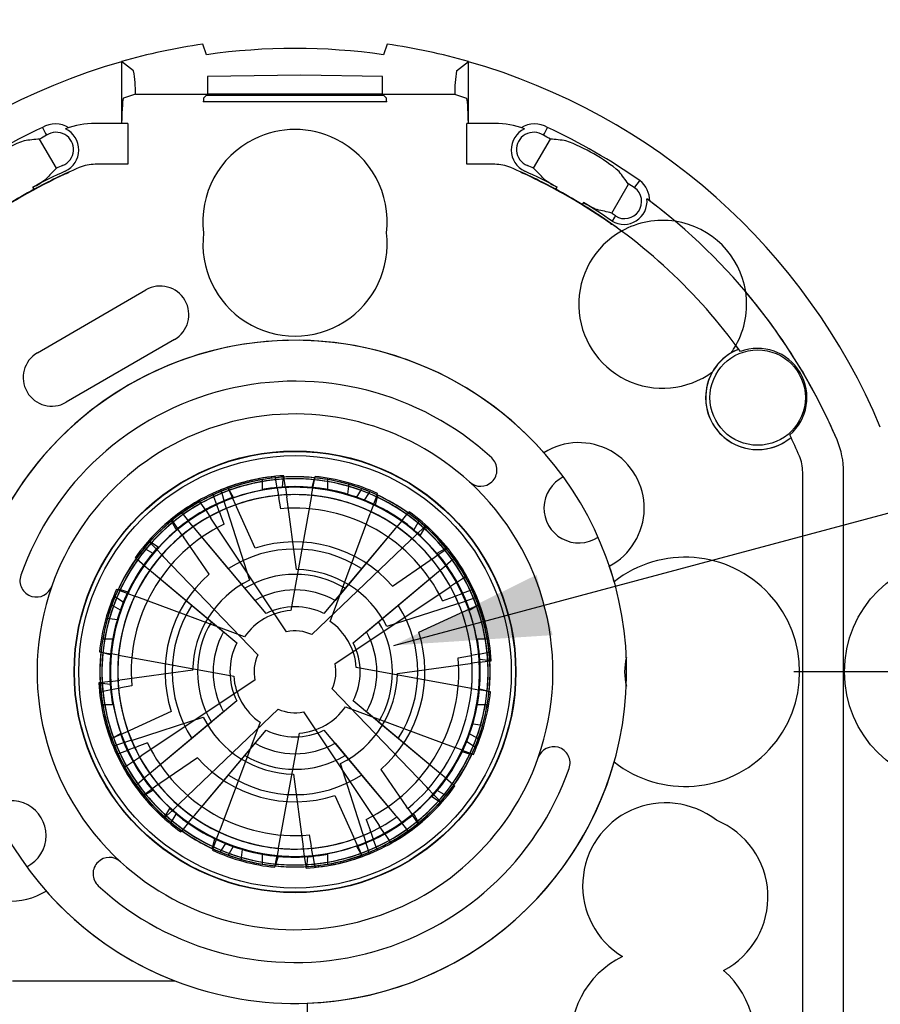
# Model space of a CAD drawing. Header units: inches. Extents: x 0 to 11, y 0 to 8.5.
# Tile 12 of 23: x 1.426 to 2.254, y 5.377 to 6.324. Entities that reach past the tile are written whole.
import ezdxf

# ---------------------------------------------------------------- set-up
doc = ezdxf.new("R2010")
doc.units = ezdxf.units.IN
doc.header["$MEASUREMENT"] = 0
doc.linetypes.add('CENTERX2', pattern=[0.8, 0.5, -0.1, 0.1, -0.1])
doc.layers.add('CENTER', color=40, linetype='CENTERX2')
doc.layers.add('DIMENSIONS', color=140, linetype='Continuous', lineweight=25)
doc.styles.add('SLDTEXTSTYLE0', font='TXT', dxfattribs={"width": 0.75})
doc.dimstyles.new('SLDDIMSTYLE1', dxfattribs={"dimtxt": 0.125, "dimasz": 0.15, "dimexe": 0, "dimexo": 0.0625, "dimgap": 0.03125, "dimtad": 0, "dimtih": 1, "dimtoh": 1, "dimrnd": 1e-09, "dimzin": 12, "dimdsep": 46, "dimtxsty": 'SLDTEXTSTYLE0', "dimsah": 1, "dimcen": 0, "dimadec": 0, "dimazin": 3, "dimtfac": 1, "dimtofl": 0, "dimtmove": 0, "dimatfit": 3, "dimfxl": 0, "dimfrac": 2, "dimtolj": 1, "dimtzin": 12, "dimarcsym": 0})
doc.dimstyles.new('SLDDIMSTYLE3', dxfattribs={"dimtxt": 0.125, "dimasz": 0.15, "dimexe": 0, "dimexo": 0.0625, "dimgap": 0.03125, "dimtad": 0, "dimtih": 1, "dimtoh": 1, "dimrnd": 1e-09, "dimdsep": 46, "dimtxsty": 'SLDTEXTSTYLE0', "dimsah": 1, "dimcen": 0, "dimadec": 0, "dimazin": 2, "dimtfac": 1, "dimtofl": 0, "dimtmove": 0, "dimatfit": 3, "dimfxl": 0, "dimfrac": 2, "dimtolj": 1, "dimtzin": 12, "dimarcsym": 0})
doc.dimstyles.new('SLDDIMSTYLE4', dxfattribs={"dimtxt": 0.125, "dimasz": 0.15, "dimexe": 0, "dimexo": 0.0625, "dimgap": 0.03125, "dimtad": 0, "dimtih": 1, "dimtoh": 1, "dimrnd": 1e-09, "dimzin": 12, "dimdsep": 46, "dimtxsty": 'SLDTEXTSTYLE0', "dimsah": 1, "dimcen": 0.09, "dimadec": 0, "dimazin": 3, "dimtfac": 1, "dimtofl": 0, "dimtmove": 0, "dimatfit": 3, "dimfxl": 0, "dimfrac": 2, "dimtolj": 1, "dimtzin": 12, "dimarcsym": 0})

# ---------------------------------------------------------------- blocks, each defined once
blk = doc.blocks.new('_D')
at = {"layer": 'DIMENSIONS'}
for p, q in [((1.78613, 5.72254), (2.32815, 5.86777)), ((2.32815, 5.86777), (2.72128, 5.86777))]:
    blk.add_line(p, q, dxfattribs=at)
blk.add_solid([(1.78613, 5.72254), (1.93879, 5.73239), (1.92326, 5.79034)], dxfattribs=at)
at = {"layer": 'DIMENSIONS', "char_height": 0.125, "attachment_point": 1, "style": 'SLDTEXTSTYLE0'}
for s, insert in [('%%c', (2.6094, 6.12717)), ('SLEEVE', (2.84479, 6.12908)), ('BORE', (2.78378, 5.92873)), ('INSERT', (2.74654, 5.7303))]:
    blk.add_mtext(s, dxfattribs=dict(at, insert=insert))
blk = doc.blocks.new('SW_SYMBOL_HOLE_DEPTH')
at = {"layer": 'DIMENSIONS', "color": 0}
for p, q in [((0, 34.45), (31.5, 34.45)), ((15.75, 34.45), (15.75, 2.95)), ((3.94, 21.85), (15.75, 2.95)), ((27.56, 21.85), (15.75, 2.95))]:
    blk.add_line(p, q, dxfattribs=at)
blk = doc.blocks.new('_D_2')
at = {"layer": 'DIMENSIONS'}
for p, q in [((1.02986, 5.64252), (0.62271, 4.66053)), ((1.64713, 4.88564), (1.60905, 4.88564)), ((1.60905, 4.88564), (1.60905, 4.6872)), ((1.87804, 4.88564), (1.91612, 4.88564)), ((1.91612, 4.88564), (1.91612, 4.6872)), ((1.60905, 4.6872), (1.64713, 4.6872)), ((1.91612, 4.6872), (1.87804, 4.6872)), ((0.62271, 4.66053), (0.87271, 4.66053))]:
    blk.add_line(p, q, dxfattribs=at)
blk.add_solid([(1.02986, 5.64252), (0.9447, 5.51544), (1.00012, 5.49246)], dxfattribs=at)
at = {"layer": 'DIMENSIONS', "xscale": 0.00405556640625, "yscale": 0.00405556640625, "zscale": 0.00405556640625}
blk.add_blockref('SW_SYMBOL_HOLE_DEPTH', (1.7324, 4.47814), dxfattribs=at)
at = {"layer": 'DIMENSIONS', "char_height": 0.125, "attachment_point": 1, "style": 'SLDTEXTSTYLE0'}
for s, insert in [('%%c', (1.05918, 4.84643)), ('0.12', (1.2477, 4.84834)), ('3.0', (1.64713, 4.84834)), ('THRU', (2.00108, 4.84834)), ('0.22[5.6]', (1.06122, 4.62385)), ('0.07[1.8]', (1.911, 4.62385)), ('%%c', (0.87271, 4.62194))]:
    blk.add_mtext(s, dxfattribs=dict(at, insert=insert))
blk = doc.blocks.new('_D_3')
at = {"layer": 'DIMENSIONS'}
for p, q in [((1.05248, 5.90612), (1.05248, 6.66526)), ((2.32965, 5.90612), (2.32965, 6.66526)), ((1.05248, 6.54026), (1.38173, 6.54026)), ((1.52943, 6.5393), (1.49134, 6.5393)), ((1.49134, 6.5393), (1.49134, 6.34087)), ((1.85269, 6.5393), (1.89078, 6.5393)), ((1.89078, 6.5393), (1.89078, 6.34087)), ((2.32965, 6.54026), (2.0004, 6.54026)), ((1.49134, 6.34087), (1.52943, 6.34087)), ((1.89078, 6.34087), (1.85269, 6.34087))]:
    blk.add_line(p, q, dxfattribs=at)
for points in [[(1.05248, 6.54026), (1.20248, 6.51026), (1.20248, 6.57026)], [(2.32965, 6.54026), (2.17965, 6.57026), (2.17965, 6.51026)]]:
    blk.add_solid(points, dxfattribs=at)
at = {"layer": 'DIMENSIONS', "char_height": 0.125, "attachment_point": 1, "style": 'SLDTEXTSTYLE0'}
for s, insert in [('1.28', (1.52943, 6.72583)), ('32.4', (1.52943, 6.502))]:
    blk.add_mtext(s, dxfattribs=dict(at, insert=insert))
blk = doc.blocks.new('_D_4')
at = {"layer": 'DIMENSIONS'}
for p, q in [((0.78516, 5.90356), (0.78516, 7.07466)), ((2.59697, 5.90356), (2.59697, 7.07466)), ((0.78516, 6.94966), (1.38173, 6.94966)), ((1.52943, 6.9487), (1.49134, 6.9487)), ((1.49134, 6.9487), (1.49134, 6.75026)), ((1.85269, 6.9487), (1.89078, 6.9487)), ((1.89078, 6.9487), (1.89078, 6.75026)), ((2.59697, 6.94966), (2.0004, 6.94966)), ((1.49134, 6.75026), (1.52943, 6.75026)), ((1.89078, 6.75026), (1.85269, 6.75026))]:
    blk.add_line(p, q, dxfattribs=at)
for points in [[(0.78516, 6.94966), (0.93516, 6.91966), (0.93516, 6.97966)], [(2.59697, 6.94966), (2.44697, 6.97966), (2.44697, 6.91966)]]:
    blk.add_solid(points, dxfattribs=at)
at = {"layer": 'DIMENSIONS', "char_height": 0.125, "attachment_point": 1, "style": 'SLDTEXTSTYLE0'}
for s, insert in [('1.81', (1.52943, 7.13523)), ('46.0', (1.52943, 6.9114))]:
    blk.add_mtext(s, dxfattribs=dict(at, insert=insert))
blk = doc.blocks.new('SW_CENTERMARKSYMBOL_2')
at = {"layer": 'CENTER', "color": 0}
for p, q in [((0, 0.1), (0, 0.15906)), ((0, 0), (0, 0.1)), ((-0.1, 0), (-0.15906, 0)), ((0, 0), (-0.1, 0)), ((0, 0), (0, -0.1)), ((0, 0), (0.1, 0)), ((0.1, 0), (0.15906, 0)), ((0, -0.1), (0, -0.15906))]:
    blk.add_line(p, q, dxfattribs=at)

msp = doc.modelspace()

# ---------------------------------------------------------------- linework, layer by layer
for p, q in [((1.60602, 6.29062), (1.60248, 6.30084)), ((1.77965, 6.30084), (1.77611, 6.29062)), ((1.52413, 6.28403), (1.52413, 6.28384)), ((1.53576, 6.27518), (1.52413, 6.28403)), ((1.52413, 6.28384), (1.52413, 6.22463)), ((1.84637, 6.27518), (1.85799, 6.28403)), ((1.85799, 6.28384), (1.85799, 6.28403)), ((1.85799, 6.22463), (1.85799, 6.28384)), ((1.53754, 6.25272), (1.52616, 6.24892)), ((1.53754, 6.25272), (1.60695, 6.25272)), ((1.60315, 6.24892), (1.60602, 6.25179)), ((1.60602, 6.25179), (1.77611, 6.25179)), ((1.60626, 6.25203), (1.60695, 6.25272)), ((1.60626, 6.25203), (1.77587, 6.25203)), ((1.77518, 6.25272), (1.60695, 6.25272)), ((1.77518, 6.25272), (1.84458, 6.25272)), ((1.77518, 6.25272), (1.77587, 6.25203)), ((1.77611, 6.25179), (1.77897, 6.24892)), ((1.84458, 6.25272), (1.85596, 6.24892)), ((1.77925, 6.24524), (1.60288, 6.24524)), ((1.53017, 6.22463), (1.49899, 6.22463)), ((1.53017, 6.22463), (1.53017, 6.18526)), ((1.85642, 6.18526), (1.85642, 6.22463)), ((1.88313, 6.22463), (1.85642, 6.22463)), ((1.46159, 6.18164), (1.44548, 6.20957)), ((1.92053, 6.18164), (1.93664, 6.20957)), ((1.53017, 6.18526), (1.49899, 6.18526)), ((1.88313, 6.18526), (1.85642, 6.18526)), ((1.99556, 6.13836), (2.01167, 6.16629)), ((1.44022, 6.16118), (1.43905, 6.16321)), ((1.94191, 6.16118), (1.94308, 6.16321)), ((1.96832, 6.14865), (1.96715, 6.14661)), ((1.44339, 6.00399), (1.54756, 6.06442)), ((1.57522, 6.01674), (1.47105, 5.95631)), ((1.65957, 5.88201), (1.65957, 5.88006)), ((1.67215, 5.88371), (1.67191, 5.88507)), ((1.6725, 5.88182), (1.67215, 5.88371)), ((1.67395, 5.87377), (1.6725, 5.88182)), ((1.67893, 5.8748), (1.67976, 5.88241)), ((1.67976, 5.88241), (1.67998, 5.88434)), ((1.68053, 5.88437), (1.68035, 5.88574)), ((1.68079, 5.88247), (1.68053, 5.88437)), ((1.68188, 5.87436), (1.68079, 5.88247)), ((1.70741, 5.87447), (1.70945, 5.88184)), ((1.70828, 5.87376), (1.70974, 5.88181)), ((1.70945, 5.88184), (1.70996, 5.88371)), ((1.71009, 5.8837), (1.70974, 5.88181)), ((1.71009, 5.8837), (1.71033, 5.88506)), ((1.72256, 5.88006), (1.72256, 5.88201)), ((2.17925, 5.26901), (2.17925, 5.88914)), ((2.21862, 5.26901), (2.21862, 5.88914)), ((1.61955, 5.87199), (1.61997, 5.87068)), ((1.62624, 5.87458), (1.62682, 5.87333)), ((1.62761, 5.87158), (1.62682, 5.87333)), ((1.62693, 5.87337), (1.62789, 5.87168)), ((1.62789, 5.87168), (1.63168, 5.86503)), ((1.65957, 5.88006), (1.65957, 5.87241)), ((1.67395, 5.87377), (1.67522, 5.86677)), ((1.68188, 5.87436), (1.68284, 5.86731)), ((1.70701, 5.86676), (1.70828, 5.87376)), ((1.72256, 5.87241), (1.72256, 5.88006)), ((1.74238, 5.87552), (1.74154, 5.86792)), ((1.74259, 5.87745), (1.74238, 5.87552)), ((1.75055, 5.86499), (1.75434, 5.87164)), ((1.75434, 5.87164), (1.7553, 5.87333)), ((1.61227, 5.86732), (1.61179, 5.86861)), ((1.61227, 5.86732), (1.61294, 5.86552)), ((1.61578, 5.85784), (1.61294, 5.86552)), ((1.61997, 5.87068), (1.62056, 5.86885)), ((1.62056, 5.86885), (1.62306, 5.86105)), ((1.62761, 5.87158), (1.63101, 5.86413)), ((1.63101, 5.86413), (1.63396, 5.85766)), ((1.67522, 5.86677), (1.67557, 5.86483)), ((1.67754, 5.85397), (1.67557, 5.86483)), ((1.68284, 5.86731), (1.6831, 5.86536)), ((1.69254, 5.79548), (1.6831, 5.86536)), ((1.70666, 5.86482), (1.68689, 5.75597)), ((1.70701, 5.86676), (1.70666, 5.86482)), ((1.75801, 5.86216), (1.76209, 5.86863)), ((1.76209, 5.86863), (1.76313, 5.87027)), ((1.76644, 5.8578), (1.76929, 5.86547)), ((1.77016, 5.86506), (1.76813, 5.85769)), ((1.76929, 5.86547), (1.76996, 5.86727)), ((1.76996, 5.86727), (1.77044, 5.86856)), ((1.77068, 5.86694), (1.77016, 5.86506)), ((1.59955, 5.86083), (1.59878, 5.86198)), ((1.60061, 5.85923), (1.59955, 5.86083)), ((1.60515, 5.85242), (1.60061, 5.85923)), ((1.61826, 5.85118), (1.61578, 5.85784)), ((1.62523, 5.85429), (1.62306, 5.86105)), ((1.62523, 5.85429), (1.62583, 5.85241)), ((1.63396, 5.85766), (1.63477, 5.85586)), ((1.6529, 5.8161), (1.63477, 5.85586)), ((1.76644, 5.8578), (1.76396, 5.85114)), ((1.57202, 5.84384), (1.5728, 5.8427)), ((1.5813, 5.8509), (1.58219, 5.84984)), ((1.58219, 5.84984), (1.58342, 5.84837)), ((1.58342, 5.84837), (1.58868, 5.8421)), ((1.60515, 5.85242), (1.60909, 5.84651)), ((1.60909, 5.84651), (1.61019, 5.84486)), ((1.68298, 5.7356), (1.61019, 5.84486)), ((1.61826, 5.85118), (1.61894, 5.84933)), ((1.62279, 5.83898), (1.61894, 5.84933)), ((1.62583, 5.85241), (1.64738, 5.78527)), ((1.72472, 5.74559), (1.76328, 5.84928)), ((1.76396, 5.85114), (1.76328, 5.84928)), ((1.79345, 5.8421), (1.7987, 5.84837)), ((1.7987, 5.84837), (1.79994, 5.84984)), ((1.79994, 5.84984), (1.80082, 5.8509)), ((1.57315, 5.84051), (1.57219, 5.8422)), ((1.5728, 5.8427), (1.57389, 5.84112)), ((1.57694, 5.83386), (1.57315, 5.84051)), ((1.57389, 5.84112), (1.57854, 5.83438)), ((1.58258, 5.82853), (1.57854, 5.83438)), ((1.59324, 5.83665), (1.58868, 5.8421)), ((1.59451, 5.83513), (1.59324, 5.83665)), ((1.62703, 5.79631), (1.59451, 5.83513)), ((1.64282, 5.77745), (1.59451, 5.83513)), ((1.65261, 5.76578), (1.59451, 5.83513)), ((1.6632, 5.75312), (1.59451, 5.83513)), ((1.78761, 5.83513), (1.71892, 5.75312)), ((1.78761, 5.83513), (1.72952, 5.76578)), ((1.78761, 5.83513), (1.7393, 5.77745)), ((1.78761, 5.83513), (1.7551, 5.79631)), ((1.78888, 5.83665), (1.78761, 5.83513)), ((1.79345, 5.8421), (1.78888, 5.83665)), ((1.80906, 5.84044), (1.80527, 5.83379)), ((1.8146, 5.8357), (1.80869, 5.83003)), ((1.81002, 5.84213), (1.80906, 5.84044)), ((1.81536, 5.83501), (1.81128, 5.82854)), ((1.81599, 5.83702), (1.8146, 5.8357)), ((1.8164, 5.83665), (1.81536, 5.83501)), ((1.81698, 5.83798), (1.81599, 5.83702)), ((1.58258, 5.82853), (1.5837, 5.82691)), ((1.60852, 5.79094), (1.5837, 5.82691)), ((1.80356, 5.82512), (1.80213, 5.82375)), ((1.80356, 5.82512), (1.80869, 5.83003)), ((1.546, 5.81603), (1.54769, 5.81507)), ((1.54769, 5.81507), (1.55434, 5.81128)), ((1.55111, 5.82199), (1.55015, 5.82299)), ((1.55111, 5.82199), (1.55243, 5.82061)), ((1.55148, 5.82241), (1.55312, 5.82137)), ((1.5581, 5.8147), (1.55243, 5.82061)), ((1.55312, 5.82137), (1.55959, 5.81729)), ((1.80213, 5.82375), (1.70733, 5.73292)), ((1.82786, 5.81119), (1.83451, 5.81498)), ((1.83451, 5.81498), (1.8362, 5.81594)), ((1.8367, 5.81533), (1.83512, 5.81424)), ((1.8367, 5.81533), (1.83783, 5.81611)), ((1.53829, 5.80594), (1.53723, 5.80683)), ((1.53976, 5.80471), (1.53829, 5.80594)), ((1.56301, 5.80956), (1.5581, 5.8147)), ((1.56301, 5.80956), (1.56438, 5.80814)), ((1.56438, 5.80814), (1.65521, 5.71333)), ((1.82253, 5.80555), (1.8209, 5.80443)), ((1.82253, 5.80555), (1.82838, 5.80959)), ((1.82838, 5.80959), (1.83512, 5.81424)), ((1.84384, 5.80594), (1.84237, 5.80471)), ((1.8449, 5.80683), (1.84384, 5.80594)), ((1.54603, 5.79945), (1.53976, 5.80471)), ((1.54603, 5.79945), (1.55148, 5.79489)), ((1.78493, 5.77961), (1.8209, 5.80443)), ((1.83064, 5.79489), (1.83609, 5.79945)), ((1.84237, 5.80471), (1.83609, 5.79945)), ((1.55148, 5.79489), (1.553, 5.79362)), ((1.553, 5.79362), (1.59182, 5.7611)), ((1.553, 5.79362), (1.61068, 5.74531)), ((1.553, 5.79362), (1.62235, 5.73552)), ((1.553, 5.79362), (1.63501, 5.72493)), ((1.74712, 5.72493), (1.82913, 5.79362)), ((1.75977, 5.73552), (1.82913, 5.79362)), ((1.77145, 5.74531), (1.82913, 5.79362)), ((1.79031, 5.7611), (1.82913, 5.79362)), ((1.82913, 5.79362), (1.83064, 5.79489)), ((1.84642, 5.78298), (1.85323, 5.78752)), ((1.85323, 5.78752), (1.85483, 5.78858)), ((1.85483, 5.78858), (1.85598, 5.78935)), ((1.72959, 5.70515), (1.83886, 5.77794)), ((1.83886, 5.77794), (1.8405, 5.77904)), ((1.84642, 5.78298), (1.8405, 5.77904)), ((1.5195, 5.7681), (1.51786, 5.76914)), ((1.52597, 5.76402), (1.5195, 5.7681)), ((1.51957, 5.77645), (1.52086, 5.77597)), ((1.52266, 5.7753), (1.52086, 5.77597)), ((1.52119, 5.77669), (1.52307, 5.77617)), ((1.52266, 5.7753), (1.53033, 5.77245)), ((1.52307, 5.77617), (1.53044, 5.77413)), ((1.53033, 5.77245), (1.53699, 5.76997)), ((1.53699, 5.76997), (1.53885, 5.76928)), ((1.64254, 5.73073), (1.53885, 5.76928)), ((1.83297, 5.76534), (1.84332, 5.76919)), ((1.84518, 5.76987), (1.84332, 5.76919)), ((1.84518, 5.76987), (1.85184, 5.77235)), ((1.85951, 5.77519), (1.85184, 5.77235)), ((1.86284, 5.76757), (1.85505, 5.76507)), ((1.86131, 5.77586), (1.85951, 5.77519)), ((1.86261, 5.77634), (1.86131, 5.77586)), ((1.86467, 5.76816), (1.86284, 5.76757)), ((1.86599, 5.76858), (1.86467, 5.76816)), ((1.51649, 5.76034), (1.5148, 5.76131)), ((1.52314, 5.75655), (1.51649, 5.76034)), ((1.8464, 5.7623), (1.77926, 5.74075)), ((1.84828, 5.7629), (1.8464, 5.7623)), ((1.84828, 5.7629), (1.85505, 5.76507)), ((1.85812, 5.75712), (1.86557, 5.76052)), ((1.86567, 5.76024), (1.85902, 5.75645)), ((1.86557, 5.76052), (1.86732, 5.76131)), ((1.86736, 5.7612), (1.86567, 5.76024)), ((1.86732, 5.76131), (1.86857, 5.76189)), ((1.51068, 5.7486), (1.51261, 5.74838)), ((1.81009, 5.73523), (1.84986, 5.75336)), ((1.85166, 5.75417), (1.84986, 5.75336)), ((1.85812, 5.75712), (1.85166, 5.75417)), ((1.51261, 5.74838), (1.52021, 5.74755)), ((1.50807, 5.72856), (1.50612, 5.72856)), ((1.51572, 5.72856), (1.50807, 5.72856)), ((1.87406, 5.72856), (1.86641, 5.72856)), ((1.876, 5.72856), (1.87406, 5.72856)), ((1.50307, 5.71634), (1.50443, 5.71609)), ((1.50629, 5.71545), (1.50442, 5.71597)), ((1.50443, 5.71609), (1.50632, 5.71575)), ((1.51366, 5.71341), (1.50629, 5.71545)), ((1.50632, 5.71575), (1.51437, 5.71429)), ((1.52137, 5.71302), (1.51437, 5.71429)), ((1.52137, 5.71302), (1.52331, 5.71266)), ((1.52331, 5.71266), (1.63216, 5.69289)), ((1.84796, 5.71059), (1.85883, 5.71256)), ((1.85883, 5.71256), (1.86077, 5.71291)), ((1.86776, 5.71418), (1.86077, 5.71291)), ((1.86776, 5.71418), (1.87582, 5.71563)), ((1.87582, 5.71563), (1.87771, 5.71598)), ((1.87771, 5.71598), (1.87907, 5.71622)), ((1.85882, 5.68147), (1.74997, 5.70124)), ((1.78948, 5.69559), (1.85935, 5.70503)), ((1.85935, 5.70503), (1.86131, 5.70529)), ((1.86835, 5.70625), (1.86131, 5.70529)), ((1.86835, 5.70625), (1.87646, 5.70734)), ((1.8688, 5.7092), (1.87641, 5.70837)), ((1.87641, 5.70837), (1.87834, 5.70815)), ((1.87646, 5.70734), (1.87837, 5.7076)), ((1.87837, 5.7076), (1.87973, 5.70778)), ((1.59265, 5.69854), (1.52277, 5.6891)), ((1.50376, 5.68654), (1.50239, 5.68635)), ((1.50566, 5.68679), (1.50376, 5.68654)), ((1.50572, 5.68577), (1.50379, 5.68598)), ((1.51377, 5.68789), (1.50566, 5.68679)), ((1.51333, 5.68493), (1.50572, 5.68577)), ((1.51377, 5.68789), (1.52082, 5.68884)), ((1.52082, 5.68884), (1.52277, 5.6891)), ((1.53416, 5.68354), (1.5233, 5.68158)), ((1.65253, 5.68899), (1.54327, 5.61619)), ((1.50306, 5.67791), (1.50442, 5.67816)), ((1.50631, 5.6785), (1.50442, 5.67816)), ((1.50631, 5.6785), (1.51436, 5.67996)), ((1.51436, 5.67996), (1.52136, 5.68122)), ((1.52136, 5.68122), (1.5233, 5.68158)), ((1.81774, 5.586), (1.72692, 5.6808)), ((1.86076, 5.68112), (1.85882, 5.68147)), ((1.86076, 5.68112), (1.86775, 5.67985)), ((1.87581, 5.67839), (1.86775, 5.67985)), ((1.86846, 5.68072), (1.87584, 5.67868)), ((1.8777, 5.67804), (1.87581, 5.67839)), ((1.87584, 5.67868), (1.87771, 5.67817)), ((1.87905, 5.6778), (1.8777, 5.67804)), ((1.50612, 5.66557), (1.50807, 5.66557)), ((1.50807, 5.66557), (1.51572, 5.66557)), ((1.63501, 5.66921), (1.553, 5.60052)), ((1.73959, 5.66341), (1.84328, 5.62485)), ((1.82913, 5.60052), (1.74712, 5.66921)), ((1.86641, 5.66557), (1.87406, 5.66557)), ((1.87406, 5.66557), (1.876, 5.66557)), ((1.57203, 5.6589), (1.53227, 5.64078)), ((1.62235, 5.65861), (1.553, 5.60052)), ((1.57999, 5.57039), (1.6748, 5.66121)), ((1.69914, 5.65854), (1.77194, 5.54927)), ((1.82913, 5.60052), (1.75977, 5.65861)), ((1.53572, 5.63184), (1.60286, 5.65339)), ((1.61068, 5.64883), (1.553, 5.60052)), ((1.6574, 5.64854), (1.61885, 5.54485)), ((1.82913, 5.60052), (1.77145, 5.64883)), ((1.86952, 5.64575), (1.86191, 5.64659)), ((1.87145, 5.64554), (1.86952, 5.64575)), ((1.51645, 5.6339), (1.5231, 5.63768)), ((1.524, 5.63701), (1.51655, 5.63362)), ((1.524, 5.63701), (1.53047, 5.63996)), ((1.53227, 5.64078), (1.53047, 5.63996)), ((1.59451, 5.559), (1.6632, 5.64101)), ((1.67547, 5.52931), (1.69524, 5.63816)), ((1.71892, 5.64101), (1.78761, 5.559)), ((1.85899, 5.63758), (1.86563, 5.63379)), ((1.5148, 5.63282), (1.51355, 5.63225)), ((1.51476, 5.63294), (1.51645, 5.6339)), ((1.51655, 5.63362), (1.5148, 5.63282)), ((1.51745, 5.62598), (1.51614, 5.62555)), ((1.51745, 5.62598), (1.51928, 5.62656)), ((1.52708, 5.62906), (1.51928, 5.62656)), ((1.53384, 5.63124), (1.52708, 5.62906)), ((1.53384, 5.63124), (1.53572, 5.63184)), ((1.54915, 5.62879), (1.5388, 5.62495)), ((1.59182, 5.63303), (1.553, 5.60052)), ((1.59451, 5.559), (1.65261, 5.62836)), ((1.72952, 5.62836), (1.78761, 5.559)), ((1.82913, 5.60052), (1.79031, 5.63303)), ((1.85615, 5.63012), (1.86263, 5.62604)), ((1.86263, 5.62604), (1.86427, 5.625)), ((1.86563, 5.63379), (1.86732, 5.63283)), ((1.51952, 5.61779), (1.52081, 5.61827)), ((1.52081, 5.61827), (1.52261, 5.61894)), ((1.52261, 5.61894), (1.53029, 5.62179)), ((1.53695, 5.62426), (1.53029, 5.62179)), ((1.53695, 5.62426), (1.5388, 5.62495)), ((1.54162, 5.6151), (1.54327, 5.61619)), ((1.59451, 5.559), (1.64282, 5.61668)), ((1.7393, 5.61668), (1.78761, 5.559)), ((1.84328, 5.62485), (1.84513, 5.62417)), ((1.85179, 5.62169), (1.84513, 5.62417)), ((1.85906, 5.61797), (1.85168, 5.62)), ((1.85179, 5.62169), (1.85946, 5.61884)), ((1.86093, 5.61745), (1.85906, 5.61797)), ((1.85946, 5.61884), (1.86127, 5.61817)), ((1.86127, 5.61817), (1.86256, 5.61769)), ((1.5289, 5.60662), (1.5273, 5.60555)), ((1.5289, 5.60662), (1.53571, 5.61115)), ((1.53571, 5.61115), (1.54162, 5.6151)), ((1.59719, 5.61452), (1.56122, 5.58971)), ((1.75629, 5.54173), (1.73474, 5.60887)), ((1.52615, 5.60479), (1.5273, 5.60555)), ((1.55148, 5.59925), (1.54603, 5.59468)), ((1.553, 5.60052), (1.55148, 5.59925)), ((1.59451, 5.559), (1.62703, 5.59782)), ((1.68959, 5.59865), (1.69903, 5.52878)), ((1.7551, 5.59782), (1.78761, 5.559)), ((1.77361, 5.6032), (1.79842, 5.56723)), ((1.83064, 5.59925), (1.82913, 5.60052)), ((1.83609, 5.59468), (1.83064, 5.59925)), ((1.53723, 5.58731), (1.53829, 5.58819)), ((1.53829, 5.58819), (1.53976, 5.58943)), ((1.53976, 5.58943), (1.54603, 5.59468)), ((1.5596, 5.58858), (1.55375, 5.58455)), ((1.5596, 5.58858), (1.56122, 5.58971)), ((1.83609, 5.59468), (1.84237, 5.58943)), ((1.84237, 5.58943), (1.84384, 5.58819)), ((1.84384, 5.58819), (1.8449, 5.58731)), ((1.54429, 5.57803), (1.54543, 5.57881)), ((1.54543, 5.57881), (1.54701, 5.5799)), ((1.54762, 5.57916), (1.54593, 5.5782)), ((1.54701, 5.5799), (1.55375, 5.58455)), ((1.55427, 5.58294), (1.54762, 5.57916)), ((1.72923, 5.57804), (1.74735, 5.53827)), ((1.81911, 5.58457), (1.81774, 5.586)), ((1.81911, 5.58457), (1.82403, 5.57944)), ((1.82969, 5.57353), (1.82403, 5.57944)), ((1.83443, 5.57907), (1.82779, 5.58286)), ((1.83612, 5.57811), (1.83443, 5.57907)), ((1.57857, 5.56902), (1.57343, 5.5641)), ((1.57857, 5.56902), (1.57999, 5.57039)), ((1.82901, 5.57277), (1.82253, 5.57685)), ((1.83065, 5.57173), (1.82901, 5.57277)), ((1.83102, 5.57214), (1.82969, 5.57353)), ((1.83197, 5.57115), (1.83102, 5.57214)), ((1.56572, 5.55748), (1.56676, 5.55912)), ((1.56676, 5.55912), (1.57084, 5.5656)), ((1.56752, 5.55844), (1.57343, 5.5641)), ((1.57306, 5.5537), (1.57685, 5.56034)), ((1.79955, 5.5656), (1.79842, 5.56723)), ((1.79955, 5.5656), (1.80358, 5.55975)), ((1.80823, 5.55301), (1.80358, 5.55975)), ((1.80519, 5.56027), (1.80897, 5.55362)), ((1.56514, 5.55616), (1.56614, 5.55711)), ((1.56614, 5.55711), (1.56752, 5.55844)), ((1.5721, 5.55201), (1.57306, 5.5537)), ((1.58868, 5.55204), (1.58342, 5.54576)), ((1.58868, 5.55204), (1.59324, 5.55749)), ((1.59324, 5.55749), (1.59451, 5.559)), ((1.75934, 5.55516), (1.76318, 5.54481)), ((1.78761, 5.559), (1.78888, 5.55749)), ((1.78888, 5.55749), (1.79345, 5.55204)), ((1.7987, 5.54576), (1.79345, 5.55204)), ((1.80932, 5.55143), (1.80823, 5.55301)), ((1.80897, 5.55362), (1.80993, 5.55193)), ((1.8101, 5.5503), (1.80932, 5.55143)), ((1.58219, 5.54429), (1.5813, 5.54323)), ((1.58342, 5.54576), (1.58219, 5.54429)), ((1.61568, 5.53634), (1.61816, 5.543)), ((1.61816, 5.543), (1.61885, 5.54485)), ((1.70459, 5.54017), (1.70655, 5.5293)), ((1.75689, 5.53985), (1.75629, 5.54173)), ((1.76387, 5.54295), (1.76318, 5.54481)), ((1.76387, 5.54295), (1.76634, 5.53629)), ((1.77303, 5.54763), (1.77194, 5.54927)), ((1.77697, 5.54171), (1.77303, 5.54763)), ((1.77697, 5.54171), (1.78151, 5.5349)), ((1.79994, 5.54429), (1.7987, 5.54576)), ((1.80082, 5.54323), (1.79994, 5.54429)), ((1.61196, 5.52907), (1.614, 5.53645)), ((1.61568, 5.53634), (1.61283, 5.52867)), ((1.62411, 5.53198), (1.62003, 5.5255)), ((1.74817, 5.53647), (1.74735, 5.53827)), ((1.75112, 5.53001), (1.74817, 5.53647)), ((1.75689, 5.53985), (1.75907, 5.53308)), ((1.76157, 5.52529), (1.75907, 5.53308)), ((1.76919, 5.52862), (1.76634, 5.53629)), ((1.78151, 5.5349), (1.78258, 5.5333)), ((1.78258, 5.5333), (1.78334, 5.53215)), ((1.61144, 5.5272), (1.61196, 5.52907)), ((1.61216, 5.52686), (1.61168, 5.52557)), ((1.61283, 5.52867), (1.61216, 5.52686)), ((1.62003, 5.5255), (1.61899, 5.52386)), ((1.62779, 5.5225), (1.62682, 5.52081)), ((1.63158, 5.52914), (1.62779, 5.5225)), ((1.63975, 5.51861), (1.64058, 5.52622)), ((1.65957, 5.52172), (1.65957, 5.51407)), ((1.67511, 5.52737), (1.67384, 5.52038)), ((1.67511, 5.52737), (1.67547, 5.52931)), ((1.69929, 5.52682), (1.69903, 5.52878)), ((1.70024, 5.51978), (1.69929, 5.52682)), ((1.70691, 5.52736), (1.70655, 5.5293)), ((1.70817, 5.52037), (1.70691, 5.52736)), ((1.72256, 5.51407), (1.72256, 5.52172)), ((1.75423, 5.52246), (1.75045, 5.52911)), ((1.75112, 5.53001), (1.75451, 5.52256)), ((1.75519, 5.52077), (1.75423, 5.52246)), ((1.75451, 5.52256), (1.75531, 5.52081)), ((1.76215, 5.52346), (1.76157, 5.52529)), ((1.76258, 5.52214), (1.76215, 5.52346)), ((1.76986, 5.52682), (1.76919, 5.52862)), ((1.77034, 5.52552), (1.76986, 5.52682)), ((1.63953, 5.51668), (1.63975, 5.51861)), ((1.65957, 5.51407), (1.65957, 5.51213)), ((1.67204, 5.51043), (1.67238, 5.51232)), ((1.67268, 5.51229), (1.67216, 5.51042)), ((1.67238, 5.51232), (1.67384, 5.52038)), ((1.67472, 5.51967), (1.67268, 5.51229)), ((1.70134, 5.51167), (1.70024, 5.51978)), ((1.70236, 5.51172), (1.70215, 5.50979)), ((1.7032, 5.51933), (1.70236, 5.51172)), ((1.70817, 5.52037), (1.70963, 5.51231)), ((1.70963, 5.51231), (1.70997, 5.51042)), ((1.72256, 5.51213), (1.72256, 5.51407)), ((1.75531, 5.52081), (1.75588, 5.51956)), ((1.67179, 5.50908), (1.67204, 5.51043)), ((1.70134, 5.51167), (1.70159, 5.50976)), ((1.70178, 5.5084), (1.70159, 5.50976)), ((1.70997, 5.51042), (1.71022, 5.50906)), ((1.41941, 5.39982), (1.57556, 5.39982)), ((1.70287, 5.37839), (1.70287, 5.13197))]:
    msp.add_line(p, q)
at = {"flags": 128}
for points in [[(1.77527, 6.26985), (1.69654, 6.27109), (1.60686, 6.26985)], [(1.77527, 6.26985), (1.69654, 6.27109), (1.60686, 6.26985)], [(1.60686, 6.26985), (1.60694, 6.25718), (1.60695, 6.25272)], [(1.60686, 6.26985), (1.60694, 6.25718), (1.60695, 6.25272)], [(1.77518, 6.25272), (1.77523, 6.26581), (1.77527, 6.26985)], [(1.77518, 6.25272), (1.77523, 6.26581), (1.77527, 6.26985)], [(1.99915, 6.13558), (1.99842, 6.13442), (1.99591, 6.1305)], [(1.99915, 6.13558), (1.99842, 6.13442), (1.99591, 6.1305)]]:
    msp.add_lwpolyline(points, dxfattribs=at)
for centre, radius in [((2.13594, 5.96085), 0.04587), ((1.69106, 5.69707), 0.21239), ((1.69106, 5.69707), 0.21203), ((1.69106, 5.69707), 0.20797), ((2.32965, 5.69707), 0.11024)]:
    msp.add_circle(centre, radius)
for centre, radius, start, end in [((1.69106, 5.69707), 0.61024, 98.34662, 105.87553), ((1.69106, 5.69707), 0.61024, 74.12447, 81.65338), ((1.69106, 5.69707), 0.59961, 81.84616, 98.15384), ((1.69106, 5.69707), 0.61005, 105.88048, 157.30282), ((1.69106, 5.69707), 0.61005, 22.69718, 74.11952), ((1.43486, 6.25585), 0.10273, 358.25346, 10.84979), ((1.97303, 6.2538), 0.12845, 170.41512, 180.48162), ((1.46075, 6.19904), 0.025, 58.8919, 120.18343), ((1.49899, 6.14589), 0.07874, 90, 111.31545), ((1.88313, 6.14589), 0.07874, 68.68455, 90), ((1.92138, 6.19904), 0.025, 59.81657, 121.1081), ((1.69106, 5.69707), 0.57717, 114.88622, 125.06058), ((2.19097, 6.60746), 0.83748, 207.50827, 208.08895), ((1.46075, 6.19904), 0.02238, 294.64677, 64.52789), ((1.69106, 6.13008), 0.08864, 63.72895, 116.27105), ((1.92138, 6.19904), 0.02238, 115.47211, 245.35323), ((1.19115, 6.60746), 0.83748, 331.91105, 332.49173), ((1.69106, 5.69707), 0.57717, 54.93942, 65.11378), ((1.49278, 6.04086), 0.17823, 110.43743, 129.50937), ((1.69106, 6.13014), 0.08858, 116.28803, 187.02037), ((1.69106, 6.13014), 0.08858, 352.97963, 63.71197), ((1.88934, 6.04086), 0.17823, 50.49063, 69.56257), ((1.49899, 6.14589), 0.03937, 90, 113.16805), ((1.88313, 6.14589), 0.03937, 66.83195, 90), ((1.69106, 5.69707), 0.52728, 114.64677, 125.13181), ((1.69106, 5.69707), 0.5299, 114.64677, 118.3976), ((1.69106, 5.69707), 0.52756, 113.16805, 118.3906), ((1.46075, 6.19904), 0.025, 294.64677, 302.96326), ((1.69106, 5.69707), 0.52756, 61.6094, 66.83195), ((1.92138, 6.19904), 0.025, 237.03674, 245.35323), ((1.69106, 5.69707), 0.52728, 58.62612, 65.35323), ((1.69106, 5.69707), 0.52728, 54.86819, 65.35323), ((1.69106, 5.69707), 0.5299, 61.6024, 65.35323), ((1.39445, 6.24877), 0.09649, 297.53096, 306.42624), ((1.98768, 6.24877), 0.09649, 233.57376, 242.46904), ((0.8337, 7.05063), 1.47983, 323.12774, 323.45745), ((2.0072, 6.14982), 0.025, 0.10903, 51.94531), ((1.69106, 5.69707), 0.52756, 118.3906, 121.5562), ((1.69106, 5.69707), 0.52756, 58.4438, 61.6094), ((1.69106, 5.69707), 0.52728, 54.86819, 58.48595), ((1.69106, 5.69707), 0.52756, 53.46981, 58.4438), ((1.69106, 5.69707), 0.52756, 35.73751, 58.4438), ((1.69106, 5.69707), 0.5299, 54.87982, 58.45081), ((2.02915, 6.24724), 0.11584, 238.32848, 245.73514), ((2.0072, 6.14982), 0.02238, 239.6992, 5.33839), ((1.69106, 5.69707), 0.56693, 49.85312, 53.34874), ((1.69106, 5.69707), 0.56693, 23.16805, 53.34874), ((2.0072, 6.14982), 0.025, 239.43918, 244.47105), ((2.04461, 6.05061), 0.08071, 81.46101, 119.31493), ((2.04461, 6.05061), 0.08071, 8.53899, 81.46101), ((1.69106, 6.10848), 0.08858, 172.97963, 7.02037), ((2.04461, 6.05061), 0.08071, 119.31493, 306.445), ((1.56139, 6.04058), 0.02756, 300.11954, 120.11954), ((2.04461, 6.05061), 0.08071, 330.68507, 8.53899), ((1.69106, 5.69707), 0.56693, 23.16805, 40.14688), ((1.69106, 5.69707), 0.3189, 272.12255, 248.76437), ((1.69106, 5.69707), 0.3189, 41.3778, 164.22809), ((2.13594, 5.96085), 0.05, 111.40855, 309.92058), ((2.04461, 6.05061), 0.08071, 324.55142, 330.68507), ((2.13594, 5.96085), 0.05, 111.40855, 120.7843), ((1.69106, 5.69707), 0.52756, 35.73751, 36.53019), ((2.13594, 5.96085), 0.04738, 310.74023, 110.5889), ((1.45722, 5.98015), 0.02756, 120.11954, 300.11954), ((2.13594, 5.96085), 0.05, 120.7843, 150.21212), ((2.13594, 5.96085), 0.05, 150.21212, 309.92058), ((2.13594, 5.96085), 0.05, 24.3756, 36.95353), ((1.69106, 5.69707), 0.27953, 47.42268, 160.57732), ((1.69106, 5.69707), 0.24803, 47.42268, 160.57732), ((1.69106, 5.69707), 0.52756, 23.16805, 25.59161), ((2.13988, 5.88914), 0.07874, 0, 23.16805), ((1.9639, 5.85455), 0.06299, 297.81152, 122.17561), ((1.86953, 5.89131), 0.01575, 314, 47.42268), ((2.13988, 5.88914), 0.03937, 0, 23.16805), ((1.69106, 5.69707), 0.1876, 99.66505, 125.47474), ((1.69106, 5.69707), 0.1876, 93.38779, 119.19748), ((1.69106, 5.69707), 0.18569, 93.48843, 119.15123), ((1.69106, 5.69707), 0.18898, 95.81759, 114.80286), ((1.69106, 5.69707), 0.18898, 93.25081, 112.23608), ((1.69106, 5.69707), 0.1876, 84.21718, 110.02687), ((1.69106, 5.69707), 0.1876, 84.17947, 109.98916), ((1.69106, 5.69707), 0.18569, 84.31782, 109.98062), ((1.69106, 5.69707), 0.18569, 84.22571, 109.88852), ((1.69106, 5.69707), 0.1876, 69.97527, 95.78496), ((1.69106, 5.69707), 0.18569, 70.07591, 95.73872), ((1.69106, 5.69707), 0.1876, 67.4085, 93.21819), ((1.69106, 5.69707), 0.18569, 67.50914, 93.17194), ((1.69106, 5.69707), 0.18898, 65.16158, 84.14685), ((1.69106, 5.69707), 0.1876, 54.52526, 80.33495), ((1.9639, 5.85455), 0.03346, 116.35777, 303.62937), ((1.69106, 5.69707), 0.17753, 84.43398, 154.87444), ((1.69106, 5.69707), 0.18898, 110.05949, 129.04476), ((1.69106, 5.69707), 0.18569, 99.76569, 125.4285), ((1.69106, 5.69707), 0.17753, 54.77977, 125.22023), ((1.69106, 5.69707), 0.17753, 48.50251, 118.94297), ((1.69106, 5.69707), 0.17753, 39.3319, 109.77236), ((1.69106, 5.69707), 0.17815, 79.81683, 100.18317), ((1.69106, 5.69707), 0.17753, 25.08999, 95.53045), ((1.69106, 5.69707), 0.17815, 73.53957, 93.9059), ((1.69106, 5.69707), 0.17753, 22.52322, 92.96368), ((1.69106, 5.69707), 0.17815, 64.36896, 84.73529), ((1.69106, 5.69707), 0.18569, 54.5715, 80.23431), ((1.69106, 5.69707), 0.18569, 48.29424, 73.95705), ((1.69106, 5.69707), 0.1876, 48.248, 74.05769), ((1.86953, 5.89131), 0.01575, 227.42268, 314), ((1.69106, 5.69707), 0.24803, 340.57732, 47.42268), ((1.69106, 5.69707), 0.17045, 84.631, 154.67742), ((1.69106, 5.69707), 0.1876, 114.83548, 140.64517), ((1.69106, 5.69707), 0.18569, 114.88172, 140.54453), ((1.69106, 5.69707), 0.1876, 112.26871, 138.0784), ((1.69106, 5.69707), 0.18569, 112.31495, 137.97776), ((1.69106, 5.69707), 0.17815, 109.47104, 129.83738), ((1.69106, 5.69707), 0.17045, 54.97679, 125.02321), ((1.69106, 5.69707), 0.17045, 48.69953, 118.74595), ((1.69106, 5.69707), 0.17045, 25.28701, 95.33343), ((1.69106, 5.69707), 0.17045, 22.72024, 92.76666), ((1.69106, 5.69707), 0.17815, 50.12705, 70.49339), ((1.69106, 5.69707), 0.17815, 47.56028, 67.92662), ((1.69106, 5.69707), 0.18569, 39.4199, 65.08271), ((1.69106, 5.69707), 0.1876, 39.31926, 65.12895), ((1.69106, 5.69707), 0.18569, 39.12363, 64.78644), ((1.69106, 5.69707), 0.1876, 39.07739, 64.88708), ((1.69106, 5.69707), 0.17753, 112.52322, 182.96368), ((1.69106, 5.69707), 0.17753, 115.08999, 185.53045), ((1.69106, 5.69707), 0.17045, 112.72024, 182.76666), ((1.69106, 5.69707), 0.18898, 119.2301, 138.21537), ((1.69106, 5.69707), 0.15748, 25.69374, 94.9267), ((1.69106, 5.69707), 0.17753, 354.43398, 64.87444), ((1.69106, 5.69707), 0.17045, 115.28701, 185.33343), ((1.69106, 5.69707), 0.18898, 125.50736, 144.49264), ((1.69106, 5.69707), 0.17045, 354.631, 64.67742), ((1.69106, 5.69707), 0.18898, 35.50736, 54.49264), ((1.69106, 5.69707), 0.17753, 129.3319, 199.77236), ((1.69106, 5.69707), 0.1876, 129.31926, 155.12895), ((1.69106, 5.69707), 0.1876, 129.07739, 154.88708), ((1.69106, 5.69707), 0.18569, 129.4199, 155.08271), ((1.69106, 5.69707), 0.18569, 129.12363, 154.78644), ((1.69106, 5.69707), 0.15748, 115.69374, 184.9267), ((1.69106, 5.69707), 0.18569, 24.88172, 50.54453), ((1.69106, 5.69707), 0.1876, 24.83548, 50.64517), ((1.69106, 5.69707), 0.18569, 22.31495, 47.97776), ((1.69106, 5.69707), 0.1876, 22.26871, 48.0784), ((1.69106, 5.69707), 0.18898, 29.2301, 48.21537), ((1.69106, 5.69707), 0.17045, 129.52892, 199.57534), ((1.69106, 5.69707), 0.1876, 138.248, 164.05769), ((1.69106, 5.69707), 0.18569, 138.29424, 163.95705), ((1.69106, 5.69707), 0.17815, 137.56028, 157.92662), ((1.69106, 5.69707), 0.11811, 57.1694, 122.8306), ((1.69106, 5.69707), 0.125, 41.32726, 107.777), ((1.69106, 5.69707), 0.18898, 20.05949, 39.04476), ((1.69106, 5.69707), 0.1876, 144.52526, 170.33495), ((1.69106, 5.69707), 0.17753, 138.50251, 208.94297), ((1.69106, 5.69707), 0.17045, 138.69953, 208.74595), ((1.69106, 5.69707), 0.17815, 140.12705, 160.49339), ((1.69106, 5.69707), 0.17815, 19.47104, 39.83738), ((1.69106, 5.69707), 0.1876, 9.66505, 35.47474), ((2.06606, 5.69707), 0.11024, 231.84138, 128.15862), ((1.69106, 5.69707), 0.18569, 144.5715, 170.23431), ((1.69106, 5.69707), 0.17753, 144.77977, 215.22023), ((1.69106, 5.69707), 0.17753, 324.77977, 35.22023), ((1.69106, 5.69707), 0.18569, 9.76569, 35.4285), ((1.69106, 5.69707), 0.3189, 15.77191, 18.60933), ((1.44229, 5.78478), 0.01575, 160.57732, 254), ((1.69106, 5.69707), 0.17045, 144.97679, 215.02321), ((1.69106, 5.69707), 0.125, 131.32726, 197.777), ((1.69106, 5.69707), 0.09375, 59.03302, 120.96698), ((1.69106, 5.69707), 0.09843, 26.34649, 89.1404), ((1.69106, 5.69707), 0.18569, 3.48843, 29.15123), ((1.69106, 5.69707), 0.1876, 3.38779, 29.19748), ((1.44229, 5.78478), 0.01575, 254, 340.57732), ((1.69106, 5.69707), 0.24803, 160.57732, 227.42268), ((1.69106, 5.69707), 0.09843, 116.34649, 179.1404), ((1.69106, 5.69707), 0.17753, 318.50251, 28.94297), ((1.69106, 5.69707), 0.18898, 155.16158, 174.14685), ((1.69106, 5.69707), 0.1876, 157.4085, 183.21819), ((1.69106, 5.69707), 0.18569, 157.50914, 183.17194), ((1.69106, 5.69707), 0.17815, 154.36896, 174.73529), ((1.69106, 5.69707), 0.07874, 60.76397, 119.23603), ((1.69106, 5.69707), 0.18898, 5.81759, 24.80286), ((1.69106, 5.69707), 0.18898, 3.25081, 22.23608), ((1.69106, 5.69707), 0.1876, 159.97527, 185.78496), ((1.69106, 5.69707), 0.18569, 160.07591, 185.73872), ((1.69106, 5.69707), 0.11811, 147.1694, 212.8306), ((1.69106, 5.69707), 0.0626, 63.57351, 116.42649), ((1.69106, 5.69707), 0.11811, 327.1694, 32.8306), ((1.69106, 5.69707), 0.18569, 354.31782, 19.98062), ((1.69106, 5.69707), 0.18569, 354.22571, 19.88852), ((1.69106, 5.69707), 0.1876, 354.21718, 20.02687), ((1.69106, 5.69707), 0.1876, 354.17947, 19.98916), ((1.69106, 5.69707), 0.05906, 94.05601, 145.25241), ((1.69106, 5.69707), 0.17045, 309.52892, 19.57534), ((1.69106, 5.69707), 0.17753, 309.3319, 19.77236), ((1.69106, 5.69707), 0.17815, 163.53957, 183.9059), ((1.69106, 5.69707), 0.09375, 149.03302, 210.96698), ((1.69106, 5.69707), 0.05906, 4.05601, 55.25241), ((1.69106, 5.69707), 0.09375, 329.03302, 30.96698), ((1.69106, 5.69707), 0.07874, 150.76397, 209.23603), ((1.69106, 5.69707), 0.03937, 65.60018, 101.8453), ((1.69106, 5.69707), 0.07874, 330.76397, 29.23603), ((1.69106, 5.69707), 0.125, 311.32726, 17.777), ((1.69106, 5.69707), 0.17815, 169.81683, 190.18317), ((1.69106, 5.69707), 0.0626, 153.57351, 206.42649), ((1.69106, 5.69707), 0.0626, 333.57351, 26.42649), ((1.69106, 5.69707), 0.17815, 349.81683, 10.18317), ((1.69106, 5.69707), 0.1876, 174.17947, 199.98916), ((1.69106, 5.69707), 0.1876, 174.21718, 200.02687), ((1.69106, 5.69707), 0.18569, 174.22571, 199.88852), ((1.69106, 5.69707), 0.18569, 174.31782, 199.98062), ((1.69106, 5.69707), 0.17753, 174.43398, 244.87444), ((1.69106, 5.69707), 0.17045, 174.631, 244.67742), ((1.69106, 5.69707), 0.03937, 155.60018, 191.8453), ((1.69106, 5.69707), 0.15748, 295.69374, 4.9267), ((1.69106, 5.69707), 0.17753, 295.08999, 5.53045), ((1.69106, 5.69707), 0.18569, 340.07591, 5.73872), ((1.69106, 5.69707), 0.1876, 339.97527, 5.78496), ((2.06606, 5.69707), 0.05807, 166.23073, 193.76927), ((1.69106, 5.69707), 0.03937, 335.60018, 11.8453), ((1.69106, 5.69707), 0.17753, 292.52322, 2.96368), ((1.69106, 5.69707), 0.17815, 343.53957, 3.9059), ((1.69106, 5.69707), 0.18569, 337.50914, 3.17194), ((1.69106, 5.69707), 0.1876, 337.4085, 3.21819), ((1.69106, 5.69707), 0.05906, 184.05601, 235.25241), ((1.69106, 5.69707), 0.09843, 296.34649, 359.1404), ((1.69106, 5.69707), 0.18898, 183.25081, 202.23608), ((1.69106, 5.69707), 0.1876, 183.38779, 209.19748), ((1.69106, 5.69707), 0.18569, 183.48843, 209.15123), ((1.69106, 5.69707), 0.18898, 185.81759, 204.80286), ((1.69106, 5.69707), 0.17815, 334.36896, 354.73529), ((1.69106, 5.69707), 0.18898, 335.16158, 354.14685), ((1.69106, 5.69707), 0.1876, 189.66505, 215.47474), ((1.69106, 5.69707), 0.18569, 189.76569, 215.4285), ((1.69106, 5.69707), 0.05906, 274.05601, 325.25241), ((1.69106, 5.69707), 0.18569, 324.5715, 350.23431), ((1.69106, 5.69707), 0.1876, 324.52526, 350.33495), ((1.69106, 5.69707), 0.03937, 245.60018, 281.8453), ((1.69106, 5.69707), 0.09843, 206.34649, 269.1404), ((1.69106, 5.69707), 0.18569, 318.29424, 343.95705), ((1.69106, 5.69707), 0.1876, 318.248, 344.05769), ((1.69106, 5.69707), 0.17815, 199.47104, 219.83738), ((1.69106, 5.69707), 0.0626, 243.57351, 296.42649), ((1.69106, 5.69707), 0.17815, 320.12705, 340.49339), ((1.69106, 5.69707), 0.18898, 200.05949, 219.04476), ((1.69106, 5.69707), 0.1876, 202.26871, 228.0784), ((1.69106, 5.69707), 0.18569, 202.31495, 227.97776), ((1.69106, 5.69707), 0.17753, 202.52322, 272.96368), ((1.69106, 5.69707), 0.17045, 202.72024, 272.76666), ((1.69106, 5.69707), 0.15748, 205.69374, 274.9267), ((1.69106, 5.69707), 0.07874, 240.76397, 299.23603), ((1.69106, 5.69707), 0.17815, 317.56028, 337.92662), ((1.69106, 5.69707), 0.1876, 204.83548, 230.64517), ((1.69106, 5.69707), 0.18569, 204.88172, 230.54453), ((1.69106, 5.69707), 0.17753, 205.08999, 275.53045), ((1.69106, 5.69707), 0.17045, 205.28701, 275.33343), ((1.69106, 5.69707), 0.09375, 239.03302, 300.96698), ((1.69106, 5.69707), 0.17753, 264.43398, 334.87444), ((1.69106, 5.69707), 0.18569, 309.12363, 334.78644), ((1.69106, 5.69707), 0.18569, 309.4199, 335.08271), ((1.69106, 5.69707), 0.1876, 309.07739, 334.88708), ((1.69106, 5.69707), 0.1876, 309.31926, 335.12895), ((1.93983, 5.60935), 0.01575, 74, 160.57732), ((1.93983, 5.60935), 0.01575, 340.57732, 74), ((1.69106, 5.69707), 0.24803, 227.42268, 340.57732), ((1.69106, 5.69707), 0.125, 221.32726, 287.777), ((1.69106, 5.69707), 0.3189, 272.12255, 344.22809), ((1.69106, 5.69707), 0.27953, 227.42268, 340.57732), ((1.69106, 5.69707), 0.18898, 209.2301, 228.21537), ((1.69106, 5.69707), 0.11811, 237.1694, 302.8306), ((1.69106, 5.69707), 0.17045, 219.52892, 289.57534), ((1.69106, 5.69707), 0.18898, 215.50736, 234.49264), ((1.69106, 5.69707), 0.1876, 219.07739, 244.88708), ((1.69106, 5.69707), 0.1876, 219.31926, 245.12895), ((1.69106, 5.69707), 0.18569, 219.12363, 244.78644), ((1.69106, 5.69707), 0.18569, 219.4199, 245.08271), ((1.69106, 5.69707), 0.17753, 219.3319, 289.77236), ((1.69106, 5.69707), 0.18569, 294.88172, 320.54453), ((1.69106, 5.69707), 0.1876, 294.83548, 320.64517), ((1.69106, 5.69707), 0.18898, 305.50736, 324.49264), ((1.41823, 5.53959), 0.03346, 0, 123.62937), ((1.69106, 5.69707), 0.17045, 228.69953, 298.74595), ((1.69106, 5.69707), 0.18569, 292.31495, 317.97776), ((1.69106, 5.69707), 0.1876, 292.26871, 318.0784), ((1.69106, 5.69707), 0.18898, 299.2301, 318.21537), ((2.04736, 5.49136), 0.07972, 52.19497, 238.71076), ((1.69106, 5.69707), 0.17815, 227.56028, 247.92662), ((1.69106, 5.69707), 0.17753, 228.50251, 298.94297), ((1.69106, 5.69707), 0.17815, 230.12705, 250.49339), ((1.69106, 5.69707), 0.17815, 289.47104, 309.83738), ((1.69106, 5.69707), 0.1876, 228.248, 254.05769), ((1.69106, 5.69707), 0.18569, 228.29424, 253.95705), ((1.69106, 5.69707), 0.17753, 234.77977, 305.22023), ((1.69106, 5.69707), 0.17045, 234.97679, 305.02321), ((1.69106, 5.69707), 0.18898, 290.05949, 309.04476), ((2.06611, 5.48053), 0.07972, 297.72262, 67.80503), ((1.69106, 5.69707), 0.1876, 234.52526, 260.33495), ((1.69106, 5.69707), 0.18569, 234.5715, 260.23431), ((1.69106, 5.69707), 0.18569, 279.76569, 305.4285), ((1.69106, 5.69707), 0.1876, 279.66505, 305.47474), ((1.41823, 5.53959), 0.03346, 296.35777, 0), ((1.69106, 5.69707), 0.17815, 244.36896, 264.73529), ((1.69106, 5.69707), 0.1876, 273.38779, 299.19748), ((1.69106, 5.69707), 0.18569, 273.48843, 299.15123), ((1.69106, 5.69707), 0.18898, 245.16158, 264.14685), ((1.69106, 5.69707), 0.1876, 247.4085, 273.21819), ((1.69106, 5.69707), 0.18569, 247.50914, 273.17194), ((1.69106, 5.69707), 0.18569, 250.07591, 275.73872), ((1.69106, 5.69707), 0.17815, 253.53957, 273.9059), ((1.69106, 5.69707), 0.17815, 259.81683, 280.18317), ((1.69106, 5.69707), 0.18569, 264.22571, 289.88852), ((1.69106, 5.69707), 0.18569, 264.31782, 289.98062), ((1.69106, 5.69707), 0.18898, 273.25081, 292.23608), ((1.69106, 5.69707), 0.18898, 275.81759, 294.80286), ((1.51259, 5.50283), 0.01575, 134, 227.42268), ((1.51259, 5.50283), 0.01575, 47.42268, 134), ((1.69106, 5.69707), 0.1876, 249.97527, 275.78496), ((1.69106, 5.69707), 0.1876, 264.17947, 289.98916), ((1.69106, 5.69707), 0.1876, 264.21718, 290.02687), ((1.41823, 5.53959), 0.06299, 265.37494, 302.17561), ((1.69106, 5.69707), 0.3189, 221.3778, 248.76437), ((2.04461, 5.34352), 0.08858, 115.86976, 48.58844), ((1.69106, 5.69707), 0.3189, 248.76437, 272.12255)]:
    msp.add_arc(centre, radius, start, end)
for centre, major_axis, ratio, start_param, end_param in [((1.5262, 6.20956), (0, 0.03937), 0.052408, 0.017453, 1.178082), ((1.60317, 6.20956), (0, 0.03937), 0.017455, 0.017453, 0.436515), ((1.77896, 6.20956), (0, 0.03937), 0.017455, 5.84667, 6.265732), ((1.85593, 6.20956), (0, 0.03937), 0.052408, 5.105103, 6.265732), ((1.71683, 5.71193), (0.49168, 0.28357), 0.998626, 1.533594, 1.546902), ((1.4615, 6.19947), (0.01437, 0.00829), 0.998626, 4.567343, 7.931405), ((1.92062, 6.19947), (0.01437, -0.00829), 0.998626, 1.493373, 4.857435), ((1.66529, 5.71193), (0.49168, -0.28357), 0.998626, 1.594691, 1.607998), ((1.47358, 5.57164), (0.5868, 0.33843), 0.928783, 1.121251, 1.143717), ((1.90855, 5.57164), (0.5868, -0.33843), 0.928783, 1.997876, 2.020342), ((1.88464, 5.80871), (0.52229, 0.30122), 0.928783, 1.874228, 1.898269), ((1.66655, 5.68293), (0.4677, 0.26974), 0.998626, 1.42575, 1.437785), ((1.71557, 5.68293), (0.4677, -0.26974), 0.998626, 1.703808, 1.715842), ((1.49749, 5.80871), (0.52229, -0.30122), 0.928783, 1.243324, 1.267365), ((1.47358, 5.8225), (0.5868, -0.33843), 0.928783, 1.121251, 1.143717), ((1.71683, 5.68221), (0.49168, -0.28357), 0.998626, 1.534787, 1.546902), ((2.00795, 6.14939), (0.01421, -0.00819), 0.998626, 4.668455, 7.752819), ((1.88464, 5.58543), (0.52229, -0.30122), 0.928783, 1.874228, 1.898269), ((1.66655, 5.7112), (0.4677, -0.26974), 0.998626, 1.429378, 1.437785)]:
    msp.add_ellipse(centre, major_axis=major_axis, ratio=ratio, start_param=start_param, end_param=end_param)

# ---------------------------------------------------------------- block references
at = {"layer": 'CENTER'}
msp.add_blockref('SW_CENTERMARKSYMBOL_2', (2.32965, 5.69707), dxfattribs=at)

# ---------------------------------------------------------------- dimensions: what is measured, and where the dimension line sits
at = {"layer": 'DIMENSIONS'}
for base, p1, p2, picture, middle in [((2.59697, 6.94966), (0.78516, 5.85356), (2.59697, 5.85356), '_D_4', (1.69106, 6.94966)), ((2.32965, 6.54026), (1.05248, 5.85612), (2.32965, 5.85612), '_D_3', (1.69106, 6.54026))]:
    dim = msp.add_linear_dim(base=base, p1=p1, p2=p2, dimstyle='SLDDIMSTYLE4', dxfattribs=at)
    dim.commit()
    dim.dimension.update_dxf_attribs({"geometry": picture, "text_midpoint": middle, "dimtype": 160})
dim = msp.add_radius_dim(center=(1.69106, 5.69707), mpoint=(1.78613, 5.72254), text='%%c SLEEVE\\PBORE\\PINSERT', dimstyle='SLDDIMSTYLE1', dxfattribs=at)
dim.commit()
dim.dimension.update_dxf_attribs({"geometry": '_D', "text_midpoint": (2.99932, 5.86777), "dimtype": 164})
dim = msp.add_diameter_dim_2p(p1=(1.0751, 5.75162), p2=(1.02986, 5.64252), text='<> THRU\\P%%c0.22[5.6]{\\fGDT;x}0.07[1.8]\\P', dimstyle='SLDDIMSTYLE3', dxfattribs=at)
dim.commit()
dim.dimension.update_dxf_attribs({"geometry": '_D_2', "text_midpoint": (1.72744, 4.68592), "dimtype": 163})

doc.saveas('drawing.dxf')
